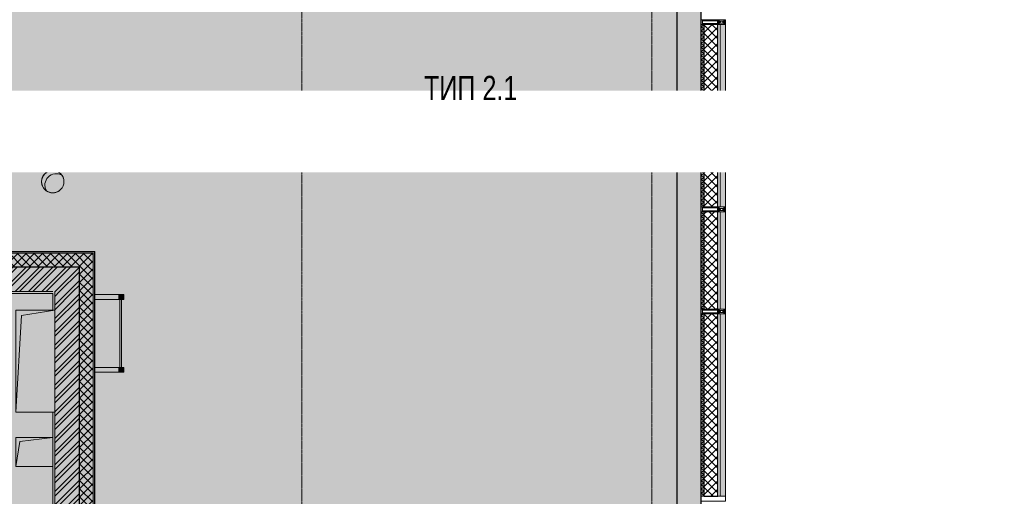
# Model space of a CAD drawing. Header units: millimetres. Extents: x -26888115 to 7466299, y -86687 to 22081.
# Tile 146 of 225: x 66618 to 76744, y -30134 to -25234. Entities that reach past the tile are written whole.
import ezdxf
from ezdxf import colors
from ezdxf.entities.mleader import LeaderData, LeaderLine
from ezdxf.math import Vec2, Vec3

# ---------------------------------------------------------------- set-up
doc = ezdxf.new("R2010")
doc.units = ezdxf.units.MM
for name, pattern in [('-D1-03x03', [6, 3, -3]), ('-D1d1-15x02', [19, 15, -2, 0, -2]), ('DASHDOT', [25.4, 12.7, -6.35, 0, -6.35])]:
    doc.linetypes.add(name, pattern=pattern)
for name, color, linetype, lineweight in [('_0', 7, 'Continuous', 13), ('A-000-MH_MASS', 7, '-D1-03x03', 5), ('A-200-M_WALL', 7, 'Continuous', 5), ('A-200-M_WALL_INT', 7, 'Continuous', 5), ('A-200-M_WALL_PAT', 7, 'Continuous', 5), ('A-214-M_CURT_WALL', 7, 'Continuous', 5), ('A-270-A_ROOF', 7, 'Continuous', 9), ('dim_pot', 183, 'Continuous', 9), ('M-567-M_MECH_EQP', 7, 'Continuous', 5), ('S-280-M_STRUCT_FRAME', 7, 'Continuous', 5), ('Z-060-M_DETAIL', 7, 'Continuous', 5), ('Оси', 7, 'Continuous', 5)]:
    doc.layers.add(name, color=color, linetype=linetype, lineweight=lineweight)
for name, color, linetype, lineweight, true_color in [('dim_razv', 7, 'DASHDOT', 9, 0x285228), ('light_pot', 7, 'Continuous', 15, 0x333300), ('pol', 7, 'Continuous', 15, 0x55666d)]:
    doc.layers.add(name, color=color, linetype=linetype, lineweight=lineweight, true_color=true_color)
doc.styles.add('Arial Narrow_2', font='ARIALN.TTF', dxfattribs={"width": 0.9, "height": 250})
doc.styles.add('In tre', font='isocpeur.ttf', dxfattribs={"width": 0.8, "oblique": 10})
doc.styles.add('Олимпроект', font='isocpeur.ttf')
pattern_1 = [(45, (0, 0), (-21.213203, 21.213203), []), (135, (0, 0), (-21.213203, -21.213203), [])]
pattern_2 = [(45, (0, 0), (-42.42641, 42.42641), []), (135, (0, 0), (-42.42641, -42.42641), [])]
pattern_3 = [(45, (36177.975, -48979.44), (-68.42955, 68.42955), []), (45, (36223.595, -48979.44), (-68.42955, 68.42955), [])]
pattern_4 = [(45, (36177.975, -48979.436), (-42.42641, 42.42641), []), (135, (36177.975, -48979.436), (-42.42641, -42.42641), [])]

# ---------------------------------------------------------------- blocks, each defined once
blk = doc.blocks.new('Rectangular Mullion - R_StandardFrame_50Wx250H_ALU-5670396-50_AS_Plan_32_Пентхаус')
at = {"layer": 'A-214-M_CURT_WALL', "lineweight": 9}
for p, q in [((-25, 0), (-25, 250)), ((-25, 250), (25, 250)), ((25, 250), (25, 0)), ((25, 0), (-25, 0))]:
    blk.add_line(p, q, dxfattribs=at)
blk = doc.blocks.new('Rectangular Mullion - 50Wx250H-V4-50_AS_Plan_32_Пентхаус')
at = {"layer": 'Z-060-M_DETAIL'}
for p, q in [((-25, 65), (-25, 250)), ((-25, 250), (0, 250)), ((-23, 237), (0, 237)), ((-23, 237), (-23, 74)), ((-15, 84), (-15, 237)), ((25, 250), (0, 250)), ((23, 237), (0, 237)), ((15, 84), (15, 237)), ((23, 237), (23, 74)), ((25, 65), (25, 250)), ((-14, 65), (-25, 65)), ((-24, 15), (-25, 14)), ((-25, 0), (-25, 14)), ((-22, 17), (-24, 17)), ((-24, 17), (-24, 15)), ((-23, 11), (-24, 15)), ((-23, 11), (-24, 10)), ((-24, 1), (-24, 10)), ((-24, 1), (-12, 1)), ((0, 84), (-23, 84)), ((-1, 74), (-23, 74)), ((-23, 10), (-22, 8)), ((-22, 17), (-22, 16)), ((-22, 16), (-21, 16)), ((-22, 8), (-22, 4)), ((-21, 4), (-22, 4)), ((-19, 18), (-21, 16)), ((-21, 4), (-21, 6)), ((-21, 6), (-14, 6)), ((-18, 17), (-19, 18)), ((-7, 17), (-18, 17)), ((-14, 71), (-14, 65)), ((-10, 71), (-14, 71)), ((-14, 6), (-14, 4)), ((-13, 4), (-14, 4)), ((-13, 8), (-11, 11)), ((-13, 8), (-12, 7)), ((-13, 4), (-12, 7)), ((-12, 9), (-12, 15)), ((-12, 15), (0, 15)), ((-12, 1), (-12, 7)), ((-10, 11), (-11, 11)), ((-10, 53), (-10, 71)), ((-9, 53), (-10, 53)), ((-10, 53), (-10, 17)), ((-10, 17), (-8, 17)), ((-10, 1), (-10, 11)), ((-5, 1), (-10, 1)), ((-9, 53), (-7, 55)), ((-9, 18), (-9, 23)), ((-8, 18), (-9, 18)), ((-9, 23), (-2, 30)), ((-8, 17), (-8, 18)), ((-7, 65), (-6, 67)), ((-7, 65), (-7, 55)), ((-7, 18), (-7, 17)), ((-3, 18), (-7, 18)), ((-4, 67), (-6, 67)), ((0, 8), (-5, 8)), ((-5, 1), (-5, 8)), ((-4, 67), (-3, 65)), ((-3, 65), (-3, 55)), ((-1, 53), (-3, 55)), ((-3, 18), (-3, 17)), ((-3, 17), (0, 17)), ((-2, 30), (0, 30)), ((0, 53), (-1, 53)), ((0, 84), (23, 84)), ((0, 53), (1, 53)), ((2, 30), (0, 30)), ((3, 17), (0, 17)), ((0, 15), (0, 17)), ((0, 15), (0, 17)), ((12, 15), (0, 15)), ((0, 0), (0, 8)), ((0, 8), (5, 8)), ((0, 0), (0, 8)), ((1, 74), (23, 74)), ((1, 53), (3, 55)), ((8, 23), (2, 30)), ((4, 67), (3, 65)), ((3, 65), (3, 55)), ((3, 18), (3, 17)), ((3, 18), (7, 18)), ((4, 67), (6, 67)), ((5, 1), (5, 8)), ((5, 1), (10, 1)), ((7, 65), (6, 67)), ((7, 65), (7, 55)), ((9, 53), (7, 55)), ((7, 18), (7, 17)), ((7, 17), (18, 17)), ((8, 18), (8, 18)), ((8, 17), (8, 18)), ((10, 17), (8, 17)), ((9, 53), (10, 53)), ((8, 18), (8, 23)), ((10, 71), (14, 71)), ((10, 53), (10, 71)), ((10, 53), (10, 17)), ((10, 11), (11, 11)), ((10, 1), (10, 11)), ((13, 8), (11, 11)), ((12, 9), (12, 15)), ((13, 8), (12, 7)), ((13, 4), (12, 7)), ((12, 1), (12, 7)), ((24, 1), (12, 1)), ((13, 4), (14, 4)), ((14, 71), (14, 65)), ((14, 65), (25, 65)), ((21, 6), (14, 6)), ((14, 6), (14, 4)), ((18, 17), (19, 18)), ((19, 18), (21, 16)), ((22, 16), (21, 16)), ((21, 4), (21, 6)), ((21, 4), (22, 4)), ((22, 17), (22, 16)), ((22, 17), (24, 17)), ((23, 10), (22, 8)), ((22, 8), (22, 4)), ((23, 11), (24, 15)), ((23, 11), (24, 10)), ((24, 17), (24, 15)), ((24, 15), (25, 14)), ((24, 1), (24, 10)), ((25, 0), (25, 14)), ((-25, 0), (0, 0)), ((25, 0), (0, 0))]:
    blk.add_line(p, q, dxfattribs=at)
for centre, start, end in [((-1, 73), 360, 90), ((1, 73), 90, 180)]:
    blk.add_arc(centre, 0.5, start, end, dxfattribs=at)
blk = doc.blocks.new('RST_AR_KMN_R22_B1_FCD_rvt-1-50_AS_Plan_32_Пентхаус')
at = {"layer": 'A-200-M_WALL_PAT'}
h = blk.add_hatch(dxfattribs=at)
h.set_pattern_fill('FP_4', color=256, style=0, pattern_type=2)
h.set_pattern_definition(pattern_1)
h.paths.add_polyline_path([(37450, 21820), (37480, 21820), (37480, 23695), (37450, 23695)])
h = blk.add_hatch(dxfattribs=at)
h.set_pattern_fill('FP_5', color=256, style=0, pattern_type=2)
h.set_pattern_definition(pattern_2)
h.paths.add_polyline_path([(37620, 21820), (37620, 23695), (37480, 23695), (37480, 21820)])
at = {"layer": 'A-200-M_WALL_PAT', "true_color": 0xeff9fa}
for points in [[(37700, 21820), (37700, 23695), (37645, 23695), (37645, 21820)], [(37645, 20770), (37700, 20770), (37700, 21770), (37645, 21770)], [(37645, 18845), (37700, 18845), (37700, 20720), (37645, 20720)]]:
    blk.add_hatch(color=7, dxfattribs=at).paths.add_polyline_path(points)
at = {"layer": 'A-200-M_WALL_PAT'}
h = blk.add_hatch(dxfattribs=at)
h.set_pattern_fill('FP_4', color=256, style=0, pattern_type=2)
h.set_pattern_definition(pattern_1)
h.paths.add_polyline_path([(37450, 20770), (37480, 20770), (37480, 21770), (37450, 21770)])
h = blk.add_hatch(dxfattribs=at)
h.set_pattern_fill('FP_5', color=256, style=0, pattern_type=2)
h.set_pattern_definition(pattern_2)
h.paths.add_polyline_path([(37620, 20770), (37620, 21770), (37480, 21770), (37480, 20770)])
h = blk.add_hatch(dxfattribs=at)
h.set_pattern_fill('FP_4', color=256, style=0, pattern_type=2)
h.set_pattern_definition(pattern_1)
h.paths.add_polyline_path([(37480, 18845), (37480, 20720), (37450, 20720), (37450, 18845)])
h = blk.add_hatch(dxfattribs=at)
h.set_pattern_fill('FP_5', color=256, style=0, pattern_type=2)
h.set_pattern_definition(pattern_2)
h.paths.add_polyline_path([(37620, 18845), (37620, 20720), (37480, 20720), (37480, 18845)])
at = {"layer": 'A-200-M_WALL'}
for p, q in [((37450, 23695), (37450, 21820)), ((37480, 23695), (37450, 23695)), ((37645, 23695), (37620, 23695)), ((37700, 23695), (37645, 23695)), ((37645, 21820), (37645, 23695)), ((37700, 21820), (37700, 23695)), ((37450, 21820), (37480, 21820)), ((37620, 21820), (37645, 21820)), ((37645, 21820), (37700, 21820)), ((37450, 21770), (37450, 20770)), ((37480, 21770), (37450, 21770)), ((37645, 21770), (37620, 21770)), ((37700, 21770), (37645, 21770)), ((37645, 20770), (37645, 21770)), ((37700, 20770), (37700, 21770)), ((37450, 20770), (37480, 20770)), ((37620, 20770), (37645, 20770)), ((37645, 20770), (37700, 20770)), ((37450, 20720), (37450, 18845)), ((37480, 20720), (37450, 20720)), ((37645, 20720), (37620, 20720)), ((37700, 20720), (37645, 20720)), ((37645, 18845), (37645, 20720)), ((37700, 18845), (37700, 20720)), ((37450, 18845), (37480, 18845)), ((37620, 18845), (37645, 18845)), ((37645, 18845), (37700, 18845))]:
    blk.add_line(p, q, dxfattribs=at)
at = {"layer": 'A-200-M_WALL', "lineweight": 25}
for p, q in [((37620, 23695), (37480, 23695)), ((37480, 21820), (37480, 23695)), ((37620, 21820), (37620, 23695)), ((37480, 21820), (37620, 21820)), ((37620, 21770), (37480, 21770)), ((37480, 20770), (37480, 21770)), ((37620, 20770), (37620, 21770)), ((37480, 20770), (37620, 20770)), ((37620, 20720), (37480, 20720)), ((37480, 18845), (37480, 20720)), ((37620, 18845), (37620, 20720)), ((37480, 18845), (37620, 18845))]:
    blk.add_line(p, q, dxfattribs=at)
at = {"layer": 'A-214-M_CURT_WALL', "lineweight": 5, "extrusion": (0, 0, -1), "rotation": 269.9999999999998}
for name, p in [('Rectangular Mullion - 50Wx250H-V4-50_AS_Plan_32_Пентхаус', (-37700, 23720)), ('Rectangular Mullion - R_StandardFrame_50Wx250H_ALU-5670396-50_AS_Plan_32_Пентхаус', (-37700, 23720)), ('Rectangular Mullion - 50Wx250H-V4-50_AS_Plan_32_Пентхаус', (-37700, 21795)), ('Rectangular Mullion - R_StandardFrame_50Wx250H_ALU-5670396-50_AS_Plan_32_Пентхаус', (-37700, 21795)), ('Rectangular Mullion - 50Wx250H-V4-50_AS_Plan_32_Пентхаус', (-37700, 20745)), ('Rectangular Mullion - R_StandardFrame_50Wx250H_ALU-5670396-50_AS_Plan_32_Пентхаус', (-37700, 20745)), ('Rectangular Mullion - R_StandardFrame_50Wx250H_ALU-5670396-50_AS_Plan_32_Пентхаус', (-37700, 18820))]:
    blk.add_blockref(name, p, dxfattribs=at)
blk = doc.blocks.new('A_MEQ_OpeningShaft-Rectangular - ВК-6586859-50_AS_Plan_32_Пентхаус')
at = {"layer": 'Z-060-M_DETAIL', "linetype": '-D1-03x03'}
blk.add_hatch(color=256, dxfattribs=at).paths.add_polyline_path([(0, -300), (43, -43), (380, -2), (380, 0), (0, 0)])
at = {"layer": 'A-000-MH_MASS'}
for p, q in [((380, 0), (0, 0)), ((0, 0), (0, -300)), ((0, -300), (380, -300))]:
    blk.add_line(p, q, dxfattribs=at)
at = {"layer": 'Z-060-M_DETAIL'}
for p, q in [((380, 0), (0, 0)), ((0, 0), (0, -300)), ((0, -300), (43, -43)), ((43, -43), (380, -2)), ((0, -300), (380, -300))]:
    blk.add_line(p, q, dxfattribs=at)
blk = doc.blocks.new('A_MEQ_OpeningShaft-Round - ВК-8230201-50_AS_Plan_32_Пентхаус')
at = {"layer": 'Z-060-M_DETAIL', "linetype": '-D1-03x03'}
blk.add_hatch(color=256, dxfattribs=at).paths.add_polyline_path([(49, -209), (37, -181), (33, -150), (37, -120), (49, -92), (68, -68), (92, -49), (120, -37), (150, -33), (181, -37), (209, -49), (190, -28), (166, -12), (136, -2), (111, 0), (82, -5), (56, -16), (34, -34), (16, -56), (5, -82), (0, -111), (3, -139), (12, -166), (28, -190)])
at = {"layer": 'A-000-MH_MASS'}
for start, end in [(360, 180), (180, 360)]:
    blk.add_arc((115, -115), 115, start, end, dxfattribs=at)
at = {"layer": 'M-567-M_MECH_EQP'}
blk.add_circle((115, -115), 115, dxfattribs=at)
at = {"layer": 'Z-060-M_DETAIL'}
blk.add_circle((115, -115), 115, dxfattribs=at)
for centre, radius, start, end in [((115, -115), 115, 35.0816, 234.9184), ((151, -151), 117, 60.0413, 209.9587)]:
    blk.add_arc(centre, radius, start, end, dxfattribs=at)
blk = doc.blocks.new('A_MEQ_OpeningShaft-Rectangular - ОВ-8836832-50_AS_Plan_32_Пентхаус')
at = {"layer": 'Z-060-M_DETAIL', "linetype": '-D1-03x03'}
blk.add_hatch(color=256, dxfattribs=at).paths.add_polyline_path([(0, -1050), (57, -57), (400, 0), (0, 0), (0, -462)])
at = {"layer": 'A-000-MH_MASS'}
for p, q in [((400, 0), (0, 0)), ((0, 0), (0, -1050)), ((400, -1050), (400, 0)), ((0, -1050), (400, -1050))]:
    blk.add_line(p, q, dxfattribs=at)
at = {"layer": 'Z-060-M_DETAIL'}
for p, q in [((400, 0), (0, 0)), ((0, 0), (0, -1050)), ((0, -1050), (57, -57)), ((57, -57), (400, 0)), ((400, 0), (400, -1050)), ((0, -1050), (400, -1050))]:
    blk.add_line(p, q, dxfattribs=at)
blk = doc.blocks.new('A_FRA_Ladder - Стремянка с площадкой-V45-50_AS_Plan_32_Пентхаус')
at = {"layer": 'S-280-M_STRUCT_FRAME', "true_color": 0x787878}
for points in [[(-400, -300), (-350, -300), (-350, -250), (-400, -250)], [(350, -250), (350, -300), (400, -300), (400, -250)]]:
    blk.add_hatch(color=8, dxfattribs=at).paths.add_polyline_path(points)
at = {"layer": 'S-280-M_STRUCT_FRAME'}
for p, q in [((-400, -1), (-400, -250)), ((-350, -250), (-350, -1)), ((350, -1), (350, -250)), ((400, -250), (400, -1)), ((-350, -250), (-400, -250)), ((-400, -300), (-400, -250)), ((-400, -300), (-350, -300)), ((-350, -300), (-350, -250)), ((-350, -260), (350, -260)), ((350, -275), (-350, -275)), ((400, -250), (350, -250)), ((350, -300), (350, -250)), ((350, -300), (400, -300)), ((400, -300), (400, -250))]:
    blk.add_line(p, q, dxfattribs=at)
blk = doc.blocks.new('*U648')
at = {"color": 7, "insert": (-318, 66), "char_height": 120, "attachment_point": 1, "style": 'Олимпроект'}
blk.add_mtext_dynamic_manual_height_columns('\\pi234.29;ПК', width=636.59, gutter_width=125, heights=[165], dxfattribs=at)

msp = doc.modelspace()

# ---------------------------------------------------------------- hatches: boundary and pattern name
at = {"layer": '_0', "transparency": 33554534}
h = msp.add_hatch(color=252, dxfattribs=at)
h.dxf.hatch_style = 1
h.paths.add_polyline_path([(35678, -49484.4), (73628, -49484.4), (73628, -19534.4), (35678, -19534.4)])
h.paths.add_polyline_path([(44578, -40979.4), (44578, -34929.4), (49428, -34929.4), (49428, -36429.4), (51078, -36429.4), (51078, -30029.4), (49428, -30029.4), (49428, -30823.8), (44578, -30823.8), (44578, -28029.4), (64728, -28029.4), (64728, -32969.4), (62778, -32969.4), (62778, -31029.4), (59878, -31029.4), (59878, -30029.4), (58578, -30029.4), (58578, -38979.4), (64728, -38979.4), (64728, -40979.4)], flags=16)
at = {"layer": 'A-200-M_WALL_PAT'}
h = msp.add_hatch(dxfattribs=at)
h.set_pattern_fill('FP_3', color=256, style=0, pattern_type=2)
h.set_pattern_definition([(45, (36177.975, -48979.44), (-57.02463, 57.02463), []), (45, (36235, -48979.44), (-57.02463, 57.02463), [100.806, -20.161, 3.353, -16.808])])
h.paths.add_polyline_path([(73378, -34029.4), (73628, -34029.4), (73628, -19779.4), (73378, -19779.4), (73378, -33779.4)])
h = msp.add_hatch(dxfattribs=at)
h.set_pattern_fill('FP_22', color=256, style=0, pattern_type=2)
h.set_pattern_definition(pattern_4)
h.paths.add_polyline_path([(64733, -27774.4), (67373, -27774.4), (67373, -27634.4), (64733, -27634.4), (64733, -27691.5)])
h = msp.add_hatch(dxfattribs=at)
h.set_pattern_fill('FP_2', color=256, style=0, pattern_type=2)
h.set_pattern_definition(pattern_3)
h.paths.add_polyline_path([(66123.6, -28029.4), (67228, -28029.4), (67228, -27779.4), (64728, -27779.4), (64728, -28029.4), (64982.9, -28029.4)])
h = msp.add_hatch(dxfattribs=at)
h.set_pattern_fill('FP_22', color=256, style=0, pattern_type=2)
h.set_pattern_definition(pattern_4)
h.paths.add_polyline_path([(67373, -37579.4), (67373, -31679.4), (67233, -31679.4), (67233, -37579.4), (67264.3, -37579.4)])
h.paths.add_polyline_path([(67233, -30679.4), (67373, -30679.4), (67373, -29384.4), (67297.8, -29384.4), (67297.8, -27904.4), (67373, -27904.4), (67373, -27774.4), (67233, -27774.4), (67233, -30662.4)])
h = msp.add_hatch(dxfattribs=at)
h.set_pattern_fill('FP_22', color=256, style=0, pattern_type=2)
h.set_pattern_definition(pattern_4)
h.paths.add_polyline_path([(67297.8, -29384.4), (67373, -29384.4), (67373, -27904.4), (67297.8, -27904.4), (67297.8, -28681.8)])
h = msp.add_hatch(dxfattribs=at)
h.set_pattern_fill('FP_2', color=256, style=0, pattern_type=2)
h.set_pattern_definition(pattern_3)
h.paths.add_polyline_path([(67228, -37579.4), (67228, -31679.4), (66978, -31679.4), (66978, -37579.4)])
h.paths.add_polyline_path([(66978, -30679.4), (67228, -30679.4), (67228, -28029.4), (66978, -28029.4), (66978, -30662.4)])

# ---------------------------------------------------------------- linework, layer by layer
at = {"layer": 'A-200-M_WALL', "lineweight": 25}
for p, q in [((73628, -34029.4), (73628, -19529.4)), ((73378, -19779.4), (73378, -33779.4))]:
    msp.add_line(p, q, dxfattribs=at)
at = {"layer": 'A-200-M_WALL'}
for p, q in [((67373, -27634.4), (64873, -27634.4)), ((67390, -27619.4), (64888, -27619.4)), ((67390, -27617.4), (64890, -27617.4)), ((67373, -27634.4), (67373, -30679.4)), ((67388, -27617.4), (67388, -30679.4)), ((67388, -27634.4), (67390, -27634.4)), ((67390, -27617.4), (67390, -30679.4)), ((67233, -27774.4), (64733, -27774.4)), ((67233, -30679.4), (67233, -27774.4)), ((64728, -28029.4), (66958, -28029.4)), ((66978, -28029.4), (66978, -28219.4)), ((66978, -29269.4), (66978, -30679.4))]:
    msp.add_line(p, q, dxfattribs=at)
at = {"layer": 'A-200-M_WALL', "lineweight": 9}
for q in [(64728, -27779.4), (67228, -30679.4)]:
    msp.add_line((67228, -27779.4), q, dxfattribs=at)
at = {"layer": 'A-200-M_WALL_INT'}
for p, q in [((64748, -28049.4), (66958, -28049.4)), ((66958, -28049.4), (66958, -28219.4)), ((66958, -29269.4), (66958, -37559.4))]:
    msp.add_line(p, q, dxfattribs=at)
at = {"layer": 'Оси', "linetype": '-D1d1-15x02'}
for p, q in [((69518, -51768.8), (69518, -18492.1)), ((73118, -51768.8), (73118, -18492.1))]:
    msp.add_line(p, q, dxfattribs=at)

# ---------------------------------------------------------------- block references
at = {"lineweight": 5}
msp.add_blockref('RST_AR_KMN_R22_B1_FCD_rvt-1-50_AS_Plan_32_Пентхаус', (36178, -48979.4), dxfattribs=at)
at = {"layer": 'M-567-M_MECH_EQP'}
for name, p in [('A_MEQ_OpeningShaft-Round - ВК-8230201-50_AS_Plan_32_Пентхаус', (66843, -26784.4)), ('A_MEQ_OpeningShaft-Rectangular - ОВ-8836832-50_AS_Plan_32_Пентхаус', (66578, -28219.4)), ('A_MEQ_OpeningShaft-Rectangular - ВК-6586859-50_AS_Plan_32_Пентхаус', (66578, -29529.4))]:
    msp.add_blockref(name, p, dxfattribs=at)
at = {"layer": 'S-280-M_STRUCT_FRAME', "rotation": 89.99999999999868}
msp.add_blockref('A_FRA_Ladder - Стремянка с площадкой-V45-50_AS_Plan_32_Пентхаус', (67388.9, -28459.4), dxfattribs=at)

# ---------------------------------------------------------------- texts
at = {"layer": 'A-270-A_ROOF', "lineweight": 5, "char_height": 250, "attachment_point": 1, "style": 'Arial Narrow_2'}
for s, insert, width in [('ТИП', (70776.3, -25811.7), 642.152), (' 2.1', (71306.1, -25811.7), 519.493)]:
    msp.add_mtext(s, dxfattribs=dict(at, insert=insert, width=width))

# ---------------------------------------------------------------- next in the draw order: leaders
at = {"layer": 'pol', "color": 1, "linetype": 'ByBlock', "true_color": 0xff0000}
ml = msp.add_multileader_mtext('Standard', dxfattribs=at)
ml.set_content('Лоток щелевой\\Pводоотводный в полу, модульный. Лщ-2', color=(255, 0, 0), style='In tre')
ml.set_leader_properties()
ml.build(insert=Vec2(0, 0))
ml.multileader.update_dxf_attribs({"text_left_attachment_type": 6, "text_right_attachment_type": 6, "dogleg_length": 1, "arrow_head_size": 0, "scale": 50})
ctx = ml.context
ctx.base_point, ctx.scale, ctx.char_height, ctx.arrow_head_size, ctx.landing_gap_size, ctx.plane_origin = Vec3(50567.3, -26429.4), 50, 200, 0, 4.5, Vec3(64361.3, -20859.5)
ctx.left_attachment, ctx.right_attachment = 6, 6
notes = []
notes.append((ctx, [(0, (1, 1, 0), (52833.1, -26429.4), (-1, 0), 50, [(1, [(54223, -29649.4)], 0, [])])]))
ctx.mtext.insert, ctx.mtext.width, ctx.mtext.defined_height, ctx.mtext.flow_direction = Vec3(50571.8, -26169.4), 2329.345, 696.6, 5
ctx.mtext.has_bg_fill, ctx.mtext.bg_color, ctx.mtext.bg_scale_factor, ctx.mtext.bg_transparency, ctx.mtext.use_window_bg_color = 1, -1027028792, 1.5, 0, 1
for ctx, leaders in notes:
    for number, flags, end, landing, length, lines in leaders:
        leader = LeaderData()
        leader.index, (leader.has_last_leader_line, leader.has_dogleg_vector, leader.attachment_direction) = number, flags
        leader.last_leader_point, leader.dogleg_vector, leader.dogleg_length = Vec3(end), Vec3(landing), length
        for number, points, colour, breaks in lines:
            line = LeaderLine()
            line.index, line.vertices, line.color, line.breaks = number, Vec3.list(points), colors.encode_raw_color(colour), breaks
            leader.lines.append(line)
        ctx.leaders.append(leader)

# ---------------------------------------------------------------- next in the draw order: block references
at = {"layer": 'light_pot'}
msp.add_blockref('*U648', (47145.8, -29729.4), dxfattribs=at)

# ---------------------------------------------------------------- next in the draw order: leaders
at = {"layer": 'pol', "color": 0, "linetype": 'ByBlock'}
ml = msp.add_multileader_mtext('Standard', dxfattribs=at)
ml.set_content('Керамогранит под камень^J600х1200 мм', style='In tre')
ml.set_leader_properties()
ml.build(insert=Vec2(0, 0))
ml.multileader.update_dxf_attribs({"text_left_attachment_type": 6, "text_right_attachment_type": 6, "dogleg_length": 1, "arrow_head_size": 0, "scale": 50})
ctx = ml.context
ctx.base_point, ctx.scale, ctx.char_height, ctx.arrow_head_size, ctx.landing_gap_size, ctx.plane_origin = Vec3(59314.9, -26303.4), 50, 200, 0, 4.5, Vec3(66126.7, -21463.5)
ctx.left_attachment, ctx.right_attachment = 6, 6
notes = []
notes.append((ctx, [(1, (1, 1, 0), (59264.9, -26303.4), (1, 0), 50, [(1, [(58041.5, -28624.4)], 0, [])])]))
ctx.mtext.insert, ctx.mtext.width, ctx.mtext.defined_height, ctx.mtext.flow_direction = Vec3(59319.4, -26063.4), 3092.716, 696.6, 5
ctx.mtext.has_bg_fill, ctx.mtext.bg_color, ctx.mtext.bg_scale_factor, ctx.mtext.bg_transparency, ctx.mtext.use_window_bg_color = 1, -1027028792, 1.5, 0, 1
for ctx, leaders in notes:
    for number, flags, end, landing, length, lines in leaders:
        leader = LeaderData()
        leader.index, (leader.has_last_leader_line, leader.has_dogleg_vector, leader.attachment_direction) = number, flags
        leader.last_leader_point, leader.dogleg_vector, leader.dogleg_length = Vec3(end), Vec3(landing), length
        for number, points, colour, breaks in lines:
            line = LeaderLine()
            line.index, line.vertices, line.color, line.breaks = number, Vec3.list(points), colors.encode_raw_color(colour), breaks
            leader.lines.append(line)
        ctx.leaders.append(leader)

# ---------------------------------------------------------------- next in the draw order: leaders
at = {"layer": 'dim_razv', "color": 0, "linetype": 'ByBlock'}
ml = msp.add_multileader_mtext('Standard', dxfattribs=at)
ml.set_content('Плитка керамогранитная, настенная', style='In tre')
ml.set_leader_properties()
ml.build(insert=Vec2(0, 0))
ml.multileader.update_dxf_attribs({"text_left_attachment_type": 6, "text_right_attachment_type": 6, "dogleg_length": 1, "arrow_head_size": 0, "scale": 50})
ctx = ml.context
ctx.base_point, ctx.scale, ctx.char_height, ctx.arrow_head_size, ctx.landing_gap_size, ctx.plane_origin = Vec3(58364.5, -26485.3), 50, 200, 0, 4.5, Vec3(62179.9, -26656.1)
ctx.left_attachment, ctx.right_attachment = 6, 6
notes = []
notes.append((ctx, [(1, (1, 1, 0), (58314.5, -26485.3), (1, 0), 50, [(1, [(57316.2, -28329.4)], 0, [])])]))
ctx.mtext.insert, ctx.mtext.width, ctx.mtext.defined_height, ctx.mtext.flow_direction = Vec3(58369, -26245.3), 3092.716, 696.6, 5
ctx.mtext.has_bg_fill, ctx.mtext.bg_color, ctx.mtext.bg_scale_factor, ctx.mtext.bg_transparency, ctx.mtext.use_window_bg_color = 1, -1027028792, 1.5, 0, 1
for ctx, leaders in notes:
    for number, flags, end, landing, length, lines in leaders:
        leader = LeaderData()
        leader.index, (leader.has_last_leader_line, leader.has_dogleg_vector, leader.attachment_direction) = number, flags
        leader.last_leader_point, leader.dogleg_vector, leader.dogleg_length = Vec3(end), Vec3(landing), length
        for number, points, colour, breaks in lines:
            line = LeaderLine()
            line.index, line.vertices, line.color, line.breaks = number, Vec3.list(points), colors.encode_raw_color(colour), breaks
            leader.lines.append(line)
        ctx.leaders.append(leader)

# ---------------------------------------------------------------- next in the draw order: leaders
at = {"layer": 'dim_pot', "color": 0, "linetype": 'ByBlock'}
ml = msp.add_multileader_mtext('Standard', dxfattribs=at)
ml.set_content('Окраска конструкций перекрытия, цвет RAL9016', style='In tre')
ml.set_leader_properties()
ml.build(insert=Vec2(0, 0))
ml.multileader.update_dxf_attribs({"text_left_attachment_type": 6, "text_right_attachment_type": 6, "dogleg_length": 1, "arrow_head_size": 0, "scale": 50})
ctx = ml.context
ctx.base_point, ctx.scale, ctx.char_height, ctx.arrow_head_size, ctx.landing_gap_size, ctx.plane_origin = Vec3(42138.9, -26739.5), 50, 200, 0, 4.5, Vec3(48998.2, -21899.5)
ctx.left_attachment, ctx.right_attachment = 6, 6
notes = []
notes.append((ctx, [(0, (1, 1, 0), (44976.6, -26739.5), (-1, 0), 50, [(1, [(46194.7, -28427.6)], 0, [])])]))
ctx.mtext.insert, ctx.mtext.width, ctx.mtext.defined_height, ctx.mtext.flow_direction = Vec3(42143.4, -26479.5), 3092.716, 696.6, 5
ctx.mtext.has_bg_fill, ctx.mtext.bg_color, ctx.mtext.bg_scale_factor, ctx.mtext.bg_transparency, ctx.mtext.use_window_bg_color = 1, -1027028792, 1.5, 0, 1
for ctx, leaders in notes:
    for number, flags, end, landing, length, lines in leaders:
        leader = LeaderData()
        leader.index, (leader.has_last_leader_line, leader.has_dogleg_vector, leader.attachment_direction) = number, flags
        leader.last_leader_point, leader.dogleg_vector, leader.dogleg_length = Vec3(end), Vec3(landing), length
        for number, points, colour, breaks in lines:
            line = LeaderLine()
            line.index, line.vertices, line.color, line.breaks = number, Vec3.list(points), colors.encode_raw_color(colour), breaks
            leader.lines.append(line)
        ctx.leaders.append(leader)

doc.saveas('drawing.dxf')
